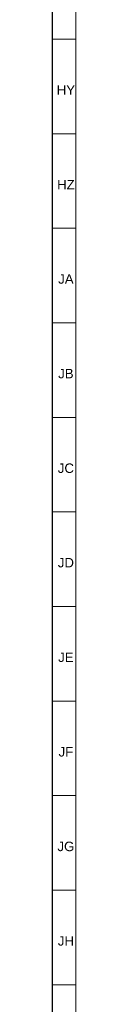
# Model space of a CAD drawing. Header units: millimetres. Extents: x -34 to 6620, y -230 to 4700.
# Tile 135 of 189: x 6613 to 6618, y 206 to 414. Entities that reach past the tile are written whole.
import ezdxf

# ---------------------------------------------------------------- set-up
doc = ezdxf.new("R2010")
doc.units = ezdxf.units.MM
doc.layers.add('1', color=7, linetype='Continuous', true_color=0xffffff)
doc.styles.add('Arial Unicode MS', font='Arial Unicode MS')

msp = doc.modelspace()

# ---------------------------------------------------------------- linework, layer by layer
at = {"layer": '1', "color": 3, "linetype": 'Continuous', "lineweight": 18}
msp.add_line((6618, 4698), (6618, 2), dxfattribs=at)
at = {"layer": '1', "color": 7, "linetype": 'Continuous', "lineweight": 25}
msp.add_line((6613, 4693), (6613, 7), dxfattribs=at)
at = {"layer": '1', "color": 3, "linetype": 'Continuous', "lineweight": 13}
for p, q in [((6613, 410), (6618, 410)), ((6613, 390), (6618, 390)), ((6613, 370), (6618, 370)), ((6613, 350), (6618, 350)), ((6613, 330), (6618, 330)), ((6613, 310), (6618, 310)), ((6613, 290), (6618, 290)), ((6613, 270), (6618, 270)), ((6613, 250), (6618, 250)), ((6613, 230), (6618, 230)), ((6613, 210), (6618, 210))]:
    msp.add_line(p, q, dxfattribs=at)

# ---------------------------------------------------------------- texts
at = {"layer": '1', "color": 3, "linetype": 'Continuous', "lineweight": 13, "char_height": 2, "attachment_point": 7, "line_spacing_factor": 1.069626, "style": 'Arial Unicode MS'}
for s, insert in [('\\W1.0000;HY', (6613.959, 398.243)), ('\\W1.0000;HZ', (6614.038, 378.243)), ('\\W1.0000;JA', (6614.27, 358.243)), ('\\W1.0000;JB', (6614.27, 338.243)), ('\\W1.0000;JC', (6614.193, 318.226)), ('\\W1.0000;JD', (6614.193, 298.243)), ('\\W1.0000;JE', (6614.27, 278.243)), ('\\W1.0000;JF', (6614.348, 258.243)), ('\\W1.0000;JG', (6614.115, 238.226)), ('\\W1.0000;JH', (6614.193, 218.243))]:
    msp.add_mtext(s, dxfattribs=dict(at, insert=insert))

doc.saveas('drawing.dxf')
